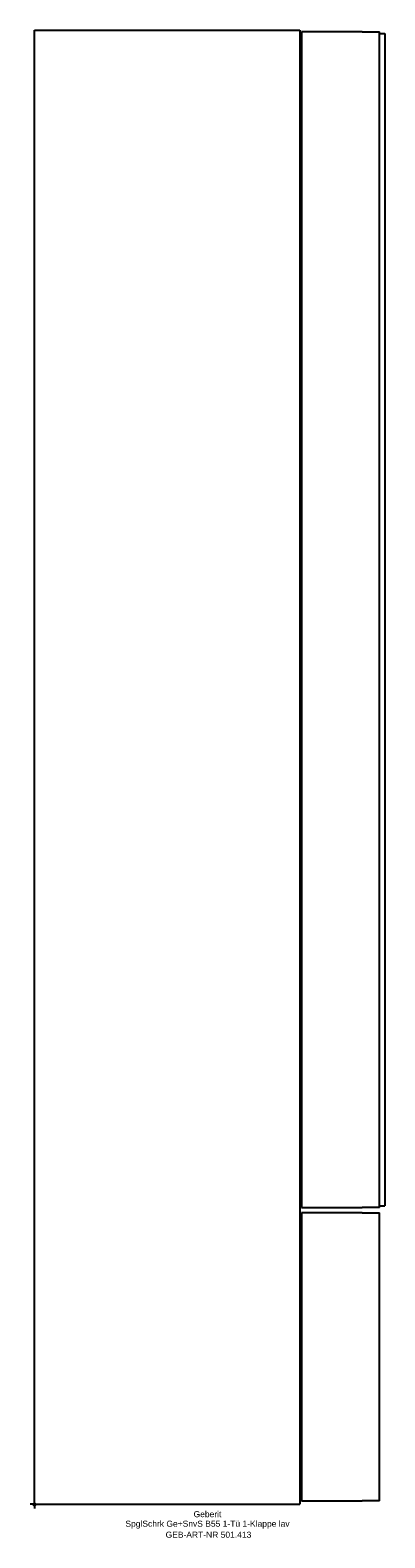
# Model space of a CAD drawing. Header units: millimetres. Extents: x -2 to 202, y -19 to 850.
import ezdxf
from ezdxf.enums import TextEntityAlignment as Align

# ---------------------------------------------------------------- set-up
doc = ezdxf.new("R2010")
doc.units = ezdxf.units.MM
doc.layers.get('0').update_dxf_attribs({"linetype": 'CONTINUOUS'})
for name, color, linetype, lineweight in [('Arbeitspunkt(DIN)', 7, 'CONTINUOUS', 25), ('GEB-ART-NR', 1, 'CONTINUOUS', 18), ('GEB-BEZUG', 2, 'CONTINUOUS', 25), ('GEB-TEXT', 5, 'CONTINUOUS', 18)]:
    doc.layers.add(name, color=color, linetype=linetype, lineweight=lineweight)
doc.layers.add('GEB-KONTUR-A', color=5, linetype='CONTINUOUS')
doc.styles.get("Standard").update_dxf_attribs({"font": 'arial.ttf'})

# ---------------------------------------------------------------- blocks, each defined once
blk = doc.blocks.new('Einfügepunkt')
at = {"layer": 'GEB-BEZUG'}
for p, q in [((-0.71, -0.71), (0.71, 0.71)), ((-0.71, 0.71), (0.71, -0.71))]:
    blk.add_line(p, q, dxfattribs=at)

msp = doc.modelspace()

# ---------------------------------------------------------------- linework, layer by layer
at = {"layer": 'Arbeitspunkt(DIN)', "ltscale": 25}
for q in [(-2.5, 0), (0, 2.5), (0, -2.5), (2.5, 0)]:
    msp.add_line((0, 0), q, dxfattribs=at)
at = {"layer": 'GEB-KONTUR-A', "ltscale": 25}
for p, q in [((0, 0), (0, 850)), ((0, 850), (153, 850)), ((153, 850), (153, 0)), ((154, 849), (154, 171)), ((189.11, 849), (154, 849)), ((189.11, 849), (199.11, 849)), ((199.11, 848), (199.11, 849)), ((199.11, 848), (202.11, 848)), ((199.11, 172), (199.11, 848)), ((202.11, 848), (202.11, 172)), ((154, 171), (189.11, 171)), ((154, 168), (154, 2)), ((189.11, 168), (154, 168)), ((199.11, 171), (189.11, 171)), ((189.11, 168), (199.11, 168)), ((199.11, 171), (199.11, 172)), ((199.11, 172), (202.11, 172)), ((199.11, 2), (199.11, 168)), ((0, 0), (153, 0)), ((154, 2), (189.11, 2)), ((199.11, 2), (189.11, 2))]:
    msp.add_line(p, q, dxfattribs=at)

# ---------------------------------------------------------------- block references
at = {"ltscale": 25}
msp.add_blockref('Einfügepunkt', (0, 0), dxfattribs=at)

# ---------------------------------------------------------------- texts
at = {"layer": 'GEB-ART-NR'}
msp.add_text('GEB-ART-NR 501.413', height=3.5, dxfattribs=at).set_placement((100.36, -19.34), align=Align.CENTER)
at = {"layer": 'GEB-TEXT'}
for s, p in [('Geberit', (99.8, -7.5)), ('SpglSchrk Ge+SnvS B55 1-Tü 1-Klappe lav', (99.8, -13))]:
    msp.add_text(s, height=3.5, dxfattribs=at).set_placement(p, align=Align.CENTER)

doc.saveas('drawing.dxf')
